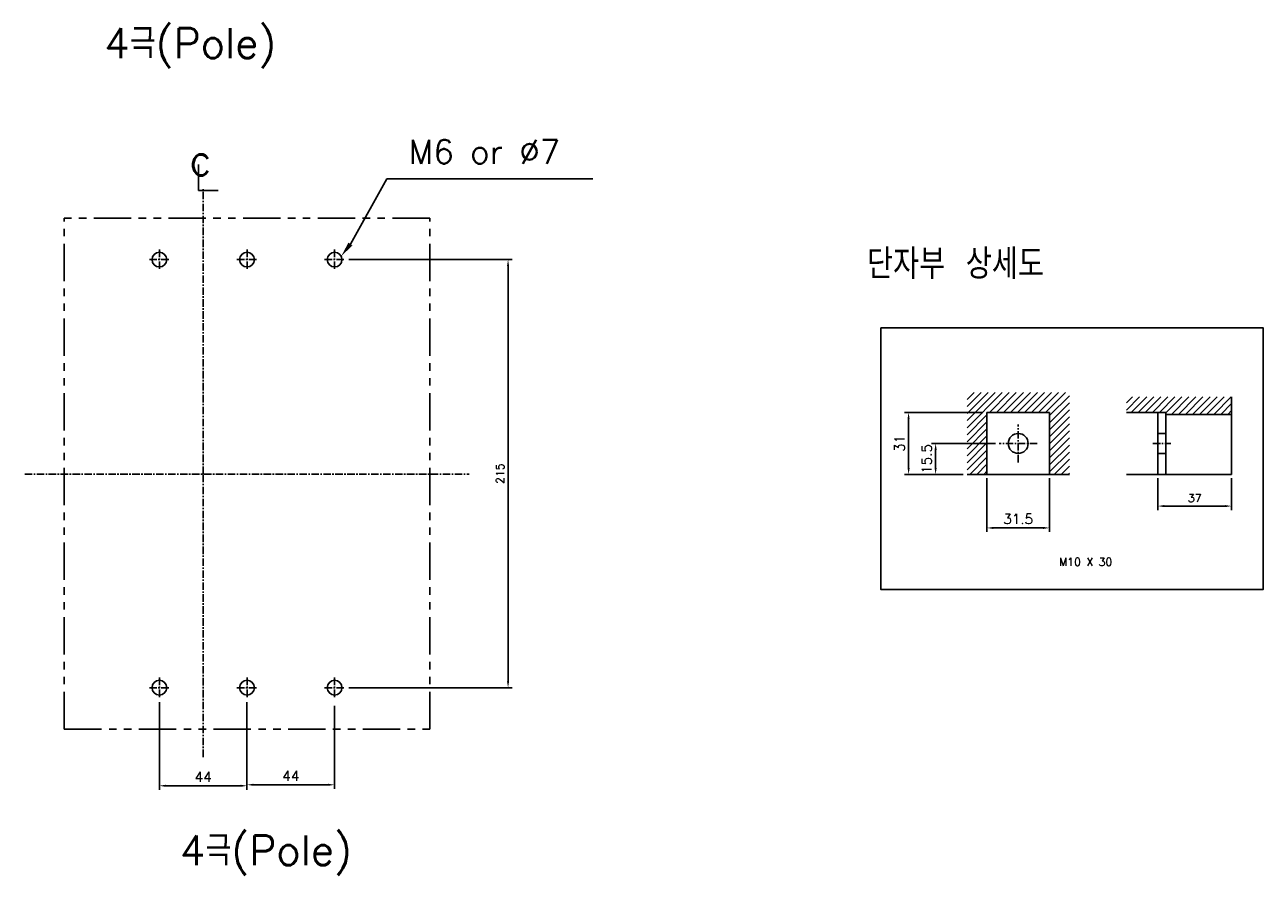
# Model space of a CAD drawing. Extents: x -402 to 2710, y -907 to 1754.
# Tile 8 of 16: x 395 to 1017, y 767 to 1193. Entities that reach past the tile are written whole.
import ezdxf

# ---------------------------------------------------------------- set-up
doc = ezdxf.new("R2010")
doc.units = 0
doc.header["$LTSCALE"] = 3
doc.header["$MEASUREMENT"] = 0
doc.linetypes.add('CENTER', pattern=[2, 1.25, -0.25, 0.25, -0.25])
doc.linetypes.add('PHANTOM2', pattern=[1.25, 0.625, -0.125, 0.125, -0.125, 0.125, -0.125])
doc.layers.get('0').update_dxf_attribs({"linetype": 'CONTINUOUS'})
doc.layers.get('Defpoints').update_dxf_attribs({"linetype": 'CONTINUOUS'})
for name, color, linetype in [('AM_VIS', 7, 'CONTINUOUS'), ('cen', 1, 'CENTER'), ('CENTER', 1, 'CENTER'), ('di', 3, 'CONTINUOUS'), ('NOTE', 4, 'CONTINUOUS')]:
    doc.layers.add(name, color=color, linetype=linetype)
doc.styles.add('K25', font='TXT', dxfattribs={"width": 0.9, "height": 2.5, "bigfont": 'TBHAN'})
doc.styles.add('KIM', font='ROMANS.shx', dxfattribs={"height": 5, "bigfont": 'GSG1.shx'})
doc.styles.get("Standard").update_dxf_attribs({"font": 'romans.shx', "height": 4, "bigfont": 'ghs.shx'})
doc.dimstyles.get("Standard").update_dxf_attribs({"dimtxt": 0.18, "dimasz": 0.18, "dimexe": 0.18, "dimexo": 0.0625, "dimgap": 0.09, "dimtad": 0, "dimtih": 1, "dimtoh": 1, "dimdec": 4, "dimzin": 0, "dimdsep": 46, "dimtxsty": 'Standard', "dimcen": 0.09, "dimadec": 0, "dimazin": 0, "dimtfac": 1, "dimtdec": 4, "dimtofl": 0, "dimtmove": 0, "dimatfit": 3, "dimfxl": 0, "dimtolj": 1, "dimtzin": 0, "dimarcsym": 0})
doc.dimstyles.new('STANDARD$0', dxfattribs={"dimtxt": 5, "dimasz": 5, "dimexe": 1, "dimexo": 2, "dimgap": 2, "dimtad": 1, "dimdec": 4, "dimzin": 12, "dimdsep": 46, "dimtxsty": 'KIM', "dimcen": -1, "dimdle": 0.1, "dimadec": 0, "dimazin": 0, "dimtfac": 1, "dimtdec": 4, "dimtmove": 0, "dimatfit": 3, "dimfxl": 0, "dimtolj": 1, "dimtzin": 0, "dimarcsym": 0})

# ---------------------------------------------------------------- blocks, each defined once
blk = doc.blocks.new('*D188')
at = {"layer": 'Defpoints', "color": 0}
for p in [(555.55, 1075.25), (555.55, 860.25), (637.48, 860.25)]:
    blk.add_point(p, dxfattribs=at)
at = {"layer": 'di'}
for p, q in [((557.55, 1075.25), (639.48, 1075.25)), ((637.48, 1072.05), (637.48, 863.45)), ((557.55, 860.25), (639.48, 860.25))]:
    blk.add_line(p, q, dxfattribs=at)
for points in [[(636.95, 1072.05), (638.02, 1072.05), (637.48, 1075.25)], [(636.95, 863.45), (638.02, 863.45), (637.48, 860.25)]]:
    blk.add_solid(points, dxfattribs=at)
at = {"layer": 'di', "insert": (633.48, 967.75), "char_height": 4, "attachment_point": 5, "rotation": 90}
blk.add_mtext('\\A1;215', dxfattribs=at)
blk = doc.blocks.new('*D191')
at = {"layer": 'Defpoints', "color": 0}
for p in [(884.28, 982.89), (852.28, 967.39), (868.08, 967.39)]:
    blk.add_point(p, dxfattribs=at)
at = {"layer": 'di'}
for p, q in [((882.28, 982.89), (850.28, 982.89)), ((852.28, 979.69), (852.28, 970.59)), ((866.08, 967.39), (850.28, 967.39))]:
    blk.add_line(p, q, dxfattribs=at)
for points in [[(851.75, 979.69), (852.81, 979.69), (852.28, 982.89)], [(851.75, 970.59), (852.81, 970.59), (852.28, 967.39)]]:
    blk.add_solid(points, dxfattribs=at)
at = {"layer": 'di', "insert": (847.78, 975.14), "char_height": 5, "attachment_point": 5, "rotation": 90, "style": 'KIM'}
blk.add_mtext('\\A1;15.5', dxfattribs=at)
blk = doc.blocks.new('*D192')
at = {"layer": 'Defpoints', "color": 0}
for p in [(838.7, 998.49), (878.08, 998.49), (868.08, 967.39)]:
    blk.add_point(p, dxfattribs=at)
at = {"layer": 'di'}
for p, q in [((876.08, 998.49), (836.7, 998.49)), ((838.7, 970.59), (838.7, 995.29)), ((866.08, 967.39), (836.7, 967.39))]:
    blk.add_line(p, q, dxfattribs=at)
for points in [[(838.17, 995.29), (839.24, 995.29), (838.7, 998.49)], [(838.17, 970.59), (839.24, 970.59), (838.7, 967.39)]]:
    blk.add_solid(points, dxfattribs=at)
at = {"layer": 'di', "insert": (834.2, 982.94), "char_height": 5, "attachment_point": 5, "rotation": 90, "style": 'KIM'}
blk.add_mtext('\\A1;31', dxfattribs=at)
blk = doc.blocks.new('*D193')
at = {"layer": 'Defpoints', "color": 0}
for p in [(878.08, 967.39), (909.48, 967.39), (909.48, 940.48)]:
    blk.add_point(p, dxfattribs=at)
at = {"layer": 'di'}
for p, q in [((878.08, 965.39), (878.08, 938.48)), ((909.48, 965.39), (909.48, 938.48)), ((881.28, 940.48), (906.28, 940.48))]:
    blk.add_line(p, q, dxfattribs=at)
for points in [[(881.28, 941.01), (881.28, 939.94), (878.08, 940.48)], [(906.28, 941.01), (906.28, 939.94), (909.48, 940.48)]]:
    blk.add_solid(points, dxfattribs=at)
at = {"layer": 'di', "insert": (893.78, 944.98), "char_height": 5, "attachment_point": 5, "style": 'KIM'}
blk.add_mtext('\\A1;31.5', dxfattribs=at)
blk = doc.blocks.new('*D194')
at = {"layer": 'Defpoints', "color": 0}
for p in [(963.94, 967.39), (1000.94, 967.39), (1000.94, 951.45)]:
    blk.add_point(p, dxfattribs=at)
at = {"layer": 'di'}
for p, q in [((963.94, 965.39), (963.94, 949.45)), ((1000.94, 965.39), (1000.94, 949.45)), ((967.14, 951.45), (997.74, 951.45))]:
    blk.add_line(p, q, dxfattribs=at)
for points in [[(967.14, 951.99), (967.14, 950.92), (963.94, 951.45)], [(997.74, 951.99), (997.74, 950.92), (1000.94, 951.45)]]:
    blk.add_solid(points, dxfattribs=at)
at = {"layer": 'di', "insert": (982.44, 955.45), "char_height": 4, "attachment_point": 5}
blk.add_mtext('\\A1;37', dxfattribs=at)
blk = doc.blocks.new('*D199')
at = {"layer": 'Defpoints', "color": 0}
for p in [(462.34, 855.05), (506.34, 855.05), (506.34, 810.98)]:
    blk.add_point(p, dxfattribs=at)
at = {"layer": 'di'}
for p, q in [((462.34, 853.05), (462.34, 808.98)), ((506.34, 853.05), (506.34, 808.98)), ((465.54, 810.98), (503.14, 810.98))]:
    blk.add_line(p, q, dxfattribs=at)
for points in [[(465.54, 811.51), (465.54, 810.44), (462.34, 810.98)], [(503.14, 811.51), (503.14, 810.44), (506.34, 810.98)]]:
    blk.add_solid(points, dxfattribs=at)
at = {"layer": 'di', "insert": (484.34, 815.48), "char_height": 5, "attachment_point": 5, "style": 'KIM'}
blk.add_mtext('\\A1;44', dxfattribs=at)
blk = doc.blocks.new('*D200')
at = {"layer": 'Defpoints', "color": 0}
for p in [(506.34, 853.05), (550.34, 853.05), (550.34, 811.47)]:
    blk.add_point(p, dxfattribs=at)
at = {"layer": 'di'}
for p, q in [((506.34, 851.05), (506.34, 809.47)), ((550.34, 851.05), (550.34, 809.47)), ((509.54, 811.47), (547.14, 811.47))]:
    blk.add_line(p, q, dxfattribs=at)
for points in [[(509.54, 812.01), (509.54, 810.94), (506.34, 811.47)], [(547.14, 812.01), (547.14, 810.94), (550.34, 811.47)]]:
    blk.add_solid(points, dxfattribs=at)
at = {"layer": 'di', "insert": (528.34, 815.97), "char_height": 5, "attachment_point": 5, "style": 'KIM'}
blk.add_mtext('\\A1;44', dxfattribs=at)

msp = doc.modelspace()

# ---------------------------------------------------------------- hatches: boundary and pattern name
at = {"layer": 'di'}
h = msp.add_hatch(dxfattribs=at)
h.set_pattern_fill('ANSI31', color=256, scale=20, style=0)
h.set_pattern_definition([(45, (822.0334, 417.9846), (-1.767767, 1.767767), [])])
h.paths.add_polyline_path([(919.481, 1008.49), (868.081, 1008.49), (868.081, 967.39), (878.081, 967.39), (878.081, 998.49), (909.481, 998.49), (909.481, 967.39), (919.481, 967.39)])
h = msp.add_hatch(dxfattribs=at)
h.set_pattern_fill('ANSI31', color=256, scale=20, style=0)
h.set_pattern_definition([(45, (744.8056, 417.9846), (-1.767767, 1.767767), [])])
h.paths.add_polyline_path([(1000.937, 997.49), (1000.937, 1006.259), (948.221, 1006.259), (948.221, 998.49), (967.937, 998.49), (967.937, 997.49)])

# ---------------------------------------------------------------- linework, layer by layer
for p, q in [((878.081, 998.49), (909.481, 998.49)), ((878.081, 967.39), (878.081, 998.49)), ((909.481, 967.39), (909.481, 998.49)), ((868.081, 967.39), (919.481, 967.39))]:
    msp.add_line(p, q)
for centre, radius in [((462.342, 1075.253), 3.7), ((506.342, 1075.253), 3.7), ((550.342, 1075.253), 3.7), ((893.781, 982.89), 5), ((462.342, 860.253), 3.7), ((506.342, 860.253), 3.7), ((550.342, 860.253), 3.7)]:
    msp.add_circle(centre, radius)
at = {"layer": 'AM_VIS'}
for p, q in [((1000.937, 1006.259), (1000.937, 967.39)), ((967.937, 998.49), (948.221, 998.49)), ((963.937, 998.49), (963.937, 967.39)), ((967.937, 998.49), (967.937, 967.39)), ((967.937, 997.49), (1000.937, 997.49)), ((963.937, 987.89), (967.937, 987.89)), ((963.937, 977.89), (967.937, 977.89)), ((948.221, 967.39), (1000.937, 967.39))]:
    msp.add_line(p, q, dxfattribs=at)
at = {"layer": 'cen'}
for p, q in [((462.342, 1080.297), (462.342, 1070.209)), ((506.342, 1080.297), (506.342, 1070.209)), ((550.342, 1080.297), (550.342, 1070.209)), ((457.298, 1075.253), (467.386, 1075.253)), ((501.298, 1075.253), (511.386, 1075.253)), ((545.298, 1075.253), (555.386, 1075.253)), ((893.781, 973.385), (893.781, 992.394)), ((903.286, 982.89), (884.277, 982.89)), ((961.424, 982.89), (970.449, 982.89)), ((462.342, 865.297), (462.342, 855.209)), ((506.342, 865.297), (506.342, 855.209)), ((550.342, 865.297), (550.342, 855.209)), ((457.298, 860.253), (467.386, 860.253)), ((501.298, 860.253), (511.386, 860.253)), ((545.298, 860.253), (555.386, 860.253))]:
    msp.add_line(p, q, dxfattribs=at)
at = {"layer": 'CENTER'}
for p, q in [((484.342, 967.553), (484.342, 1110.675)), ((394.7, 967.553), (617.983, 967.553)), ((484.342, 825.382), (484.342, 967.553))]:
    msp.add_line(p, q, dxfattribs=at)
at = {"layer": 'di', "linetype": 'PHANTOM2', "ltscale": 10}
for p, q in [((598.142, 1096.053), (414.542, 1096.053)), ((414.542, 839.453), (414.542, 1096.053)), ((598.142, 839.453), (598.142, 1096.053)), ((414.542, 839.453), (598.142, 839.453))]:
    msp.add_line(p, q, dxfattribs=at)
at = {"layer": 'di'}
msp.add_lwpolyline([(824.715, 1040.955), (1016.862, 1040.955), (1016.862, 909.606), (824.715, 909.606)], close=True, dxfattribs=at)
at = {"layer": 'NOTE'}
for p, q in [((481.926, 1123.06), (481.926, 1110.021)), ((558.304, 1083.024), (576.639, 1115.776)), ((576.639, 1115.776), (680.151, 1115.776)), ((481.926, 1110.021), (491.839, 1110.021))]:
    msp.add_line(p, q, dxfattribs=at)
msp.add_solid([(559.297, 1082.264), (553.742, 1077.071), (557.312, 1083.785)], dxfattribs=at)

# ---------------------------------------------------------------- texts
at = {"layer": 'di'}
msp.add_text('M6 or %%C7', height=12, dxfattribs=at).set_placement((587.605, 1123.42))
at = {"layer": 'di', "attachment_point": 1}
for s, insert, char_height, width in [('{\\Fromans,hgs|c129;4극(Pole)}', (434.593, 1191.441), 15, 116.39597), ('{\\Fromans,hgs|c129;단자부 상세도}', (817.801, 1080.546), 15, 135.45529), ('M10 X 30', (914.272, 925.407), 4, 31.83291), ('{\\Fromans,hgs|c129;4극(Pole)}', (472.599, 786.073), 15, 116.39597)]:
    msp.add_mtext(s, dxfattribs=dict(at, insert=insert, char_height=char_height, width=width))
at = {"layer": 'NOTE', "style": 'K25', "width": 0.9}
msp.add_text('c', height=15.85, dxfattribs=at).set_placement((477.494, 1117.521))

# ---------------------------------------------------------------- dimensions: what is measured, and where the dimension line sits
at = {"layer": 'di'}
dim = msp.add_linear_dim(base=(637.485, 860.253), p1=(555.548, 1075.253), p2=(555.548, 860.253), angle=90, dimstyle='Standard', override={"dimtxt": 4, "dimasz": 3.2, "dimexe": 2, "dimexo": 2, "dimgap": 2, "dimtad": 1, "dimtih": 0, "dimtoh": 0, "dimdec": 2, "dimzin": 8, "dimcen": 0, "dimclrd": 256, "dimclre": 256, "dimclrt": 256, "dimadec": 2, "dimazin": 2, "dimtfac": 0.6, "dimtdec": 2, "dimtofl": 1, "dimtzin": 8, "dimlwd": 65535, "dimlwe": 65535, "dimarcsym": 1}, dxfattribs=at)
dim.commit()
dim.dimension.update_dxf_attribs({"geometry": '*D188', "text_midpoint": (633.485, 967.753)})
dim = msp.add_linear_dim(base=(838.704, 998.49), p1=(868.081, 967.39), p2=(878.081, 998.49), angle=90, text='31', dimstyle='STANDARD$0', override={"dimtxt": 4, "dimasz": 3.2, "dimexe": 2, "dimdec": 2, "dimzin": 8, "dimcen": 0, "dimclrd": 256, "dimclre": 256, "dimclrt": 256, "dimadec": 2, "dimazin": 2, "dimtfac": 0.6, "dimtdec": 2, "dimtzin": 8, "dimlwd": 65535, "dimlwe": 65535, "dimarcsym": 1}, dxfattribs=at)
dim.commit()
dim.dimension.update_dxf_attribs({"geometry": '*D192', "text_midpoint": (834.204, 982.94)})
dim = msp.add_linear_dim(base=(852.279, 967.39), p1=(884.277, 982.89), p2=(868.081, 967.39), angle=90, dimstyle='STANDARD$0', override={"dimtxt": 4, "dimasz": 3.2, "dimexe": 2, "dimdec": 2, "dimzin": 8, "dimcen": 0, "dimclrd": 256, "dimclre": 256, "dimclrt": 256, "dimadec": 2, "dimazin": 2, "dimtfac": 0.6, "dimtdec": 2, "dimtzin": 8, "dimlwd": 65535, "dimlwe": 65535, "dimarcsym": 1}, dxfattribs=at)
dim.commit()
dim.dimension.update_dxf_attribs({"geometry": '*D191', "text_midpoint": (852.279, 975.14), "dimtype": 160})
dim = msp.add_linear_dim(base=(909.481, 940.476), p1=(878.081, 967.39), p2=(909.481, 967.39), text='31.5', dimstyle='STANDARD$0', override={"dimtxt": 4, "dimasz": 3.2, "dimexe": 2, "dimdec": 2, "dimzin": 8, "dimcen": 0, "dimclrd": 256, "dimclre": 256, "dimclrt": 256, "dimadec": 2, "dimazin": 2, "dimtfac": 0.6, "dimtdec": 2, "dimtzin": 8, "dimlwd": 65535, "dimlwe": 65535, "dimarcsym": 1}, dxfattribs=at)
dim.commit()
dim.dimension.update_dxf_attribs({"geometry": '*D193', "text_midpoint": (893.781, 944.976)})
for base, p1, p2, dimstyle, override, picture, middle in [((1000.937, 951.455), (963.937, 967.39), (1000.937, 967.39), 'Standard', {"dimtxt": 4, "dimasz": 3.2, "dimexe": 2, "dimexo": 2, "dimgap": 2, "dimtad": 1, "dimtih": 0, "dimtoh": 0, "dimdec": 2, "dimzin": 8, "dimcen": 0, "dimclrd": 256, "dimclre": 256, "dimclrt": 256, "dimadec": 2, "dimazin": 2, "dimtfac": 0.6, "dimtdec": 2, "dimtofl": 1, "dimtzin": 8, "dimlwd": 65535, "dimlwe": 65535, "dimarcsym": 1}, '*D194', (982.437, 955.455)), ((506.342, 810.976), (462.342, 855.047), (506.342, 855.047), 'STANDARD$0', {"dimtxt": 4, "dimasz": 3.2, "dimexe": 2, "dimdec": 2, "dimzin": 8, "dimcen": 0, "dimclrd": 256, "dimclre": 256, "dimclrt": 256, "dimadec": 2, "dimazin": 2, "dimtfac": 0.6, "dimtdec": 2, "dimtzin": 8, "dimlwd": 65535, "dimlwe": 65535, "dimarcsym": 1}, '*D199', (484.342, 815.476)), ((550.342, 811.473), (506.342, 853.047), (550.342, 853.047), 'STANDARD$0', {"dimtxt": 4, "dimasz": 3.2, "dimexe": 2, "dimdec": 2, "dimzin": 8, "dimcen": 0, "dimclrd": 256, "dimclre": 256, "dimclrt": 256, "dimadec": 2, "dimazin": 2, "dimtfac": 0.6, "dimtdec": 2, "dimtzin": 8, "dimlwd": 65535, "dimlwe": 65535, "dimarcsym": 1}, '*D200', (528.342, 815.973))]:
    dim = msp.add_linear_dim(base=base, p1=p1, p2=p2, dimstyle=dimstyle, override=override, dxfattribs=at)
    dim.commit()
    dim.dimension.update_dxf_attribs({"geometry": picture, "text_midpoint": middle})

doc.saveas('drawing.dxf')
